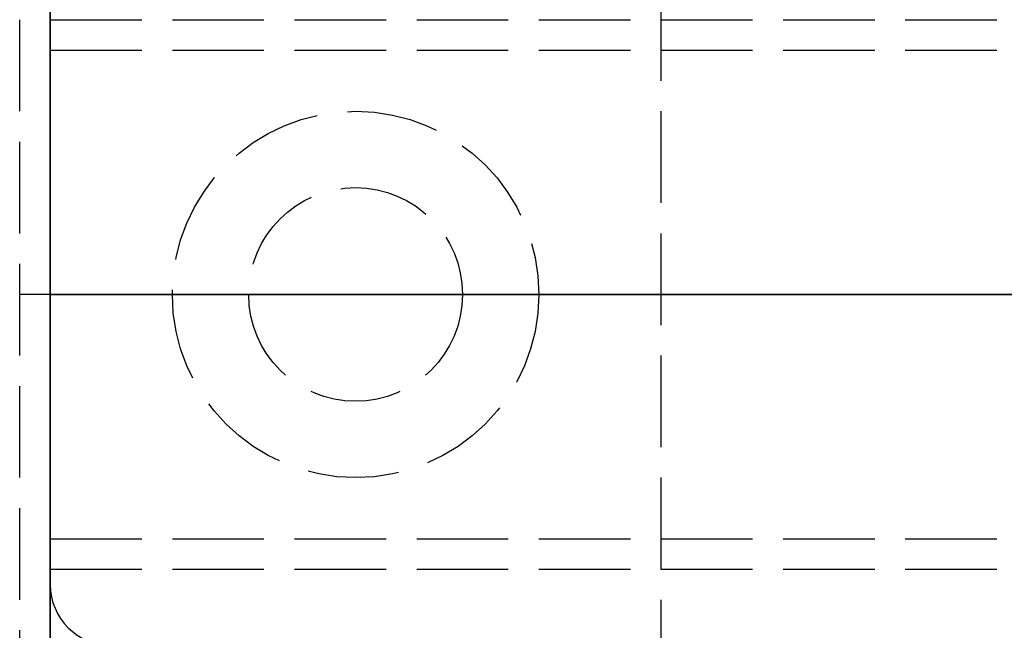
# Model space of a CAD drawing. Header units: millimetres. Extents: x -1 to 2050, y -94 to 94.
# Tile 4 of 14: x -1 to 16, y -5 to 5. Entities that reach past the tile are written whole.
import ezdxf

# ---------------------------------------------------------------- set-up
doc = ezdxf.new("R2010")
doc.units = ezdxf.units.MM
doc.header["$LTSCALE"] = 10
doc.linetypes.add('ALLCAD_Strich', pattern=[0.2, 0.15, -0.05])
for name, color, linetype in [('BESCH_KONT_sich_schn_ansi_2d', 40, 'Continuous'), ('BESCH_KONT_sich_schn_grun_2d', 10, 'Continuous'), ('BESCH_KONT_sich_schn_seit_2d', 160, 'Continuous')]:
    doc.layers.add(name, color=color, linetype=linetype)

msp = doc.modelspace()

# ---------------------------------------------------------------- linework, layer by layer
at = {"layer": 'BESCH_KONT_sich_schn_ansi_2d', "linetype": 'ALLCAD_Strich'}
for p, q in [((0, 0, 26), (-0.5, 0, 26)), ((-0.5, 0, 8), (-0.5, 0, 26)), ((0, 0, 8), (-0.5, 0, 8)), ((0, 0, 9), (0, 0, 8)), ((0, 0, 9), (993, 0, 9)), ((0, 0, 9), (0, 0, 2287.5)), ((0, 0, 2287.5), (995, 0, 2287.5)), ((0, 0, 2287.5), (0, 0, 2368)), ((0, 0, 2368), (2050, 0, 2368)), ((2050, 0, 2418), (0, 0, 2418)), ((0, 0, 2418), (0, 0, 2368)), ((0, 0, 8), (0, 0, 9)), ((0, 0, 8), (993, 0, 8)), ((1, 0, 2352), (0, 0, 2352)), ((10, 0, 23.5), (0, 0, 23.5)), ((10, 0, 25), (0, 0, 25)), ((0, 0, 2324), (2020, 0, 2324)), ((2020, 0, 2325.5), (0, 0, 2325.5)), ((0, 0, 2352.5), (2020, 0, 2352.5)), ((0, 0, 2326.5), (2020, 0, 2326.5)), ((0, 0, 2322), (2020, 0, 2322)), ((0, 0, 2355), (2020, 0, 2355)), ((0, 0, 2350.5), (2020, 0, 2350.5)), ((0, 0, 2350), (2020, 0, 2350)), ((0, 0, 26), (1035, 0, 26)), ((1035, 0, 2294), (0, 0, 2294)), ((0, 0, 25), (1035, 0, 25)), ((0, 0, 26), (1035, 0, 26)), ((2050, 0, 2361.5), (0, 0, 2361.5)), ((2050, 0, 2362), (0, 0, 2362)), ((0, 0, 2359), (2050, 0, 2359)), ((0, 0, 2359.5), (2050, 0, 2359.5)), ((0, 0, 2353), (2050, 0, 2353)), ((0.002, 0, 2352.495), (0.002, 0, 2352.497)), ((0.002, 0, 9.003), (0.002, 0, 9.005)), ((0.002, 0, 2361.505), (0.002, 0, 2361.503)), ((0.003, 0, 2352.492), (0.003, 0, 2352.492)), ((0.003, 0, 2352.498), (0.003, 0, 2352.498)), ((0.003, 0, 2352.493), (0.003, 0, 2352.493)), ((0.003, 0, 9.008), (0.003, 0, 9.008)), ((0.003, 0, 9.007), (0.003, 0, 9.007)), ((0.003, 0, 9.002), (0.003, 0, 9.002)), ((0.003, 0, 2361.502), (0.003, 0, 2361.502)), ((0.003, 0, 2361.507), (0.003, 0, 2361.507)), ((0.003, 0, 2361.508), (0.003, 0, 2361.508)), ((0.004, 0, 2352.497), (0.004, 0, 2352.495)), ((0.004, 0, 9.005), (0.004, 0, 9.003)), ((0.004, 0, 2361.505), (0.004, 0, 2361.503)), ((0.006, 0, 2352.495), (0.006, 0, 2352.497)), ((0.006, 0, 9.003), (0.006, 0, 9.005)), ((0.006, 0, 2361.503), (0.006, 0, 2361.505)), ((0.007, 0, 2352.498), (0.007, 0, 2352.497)), ((0.007, 0, 9.006), (0.007, 0, 9.005)), ((0.007, 0, 2361.508), (0.007, 0, 2361.5)), ((0.007, 0, 2361.5), (0.009, 0, 2361.5)), ((0.011, 0, 2361.508), (0.007, 0, 2361.508)), ((0.009, 0, 2352.495), (0.011, 0, 2352.495)), ((0.009, 0, 2352.497), (0.009, 0, 2352.497)), ((0.013, 0, 2352.5), (0.009, 0, 2352.5)), ((0.009, 0, 9.003), (0.011, 0, 9.003)), ((0.009, 0, 9.005), (0.009, 0, 9.005)), ((0.013, 0, 9.008), (0.009, 0, 9.008)), ((0.009, 0, 2361.506), (0.01, 0, 2361.506)), ((0.01, 0, 2361.504), (0.009, 0, 2361.504)), ((0.009, 0, 2361.504), (0.009, 0, 2361.506)), ((0.009, 0, 2361.5), (0.009, 0, 2361.503)), ((0.009, 0, 2361.503), (0.011, 0, 2361.503)), ((0.01, 0, 2352.498), (0.011, 0, 2352.498)), ((0.011, 0, 2352.496), (0.01, 0, 2352.496)), ((0.01, 0, 9.006), (0.011, 0, 9.006)), ((0.011, 0, 9.004), (0.01, 0, 9.004)), ((0.011, 0, 2352.495), (0.011, 0, 2352.492)), ((0.011, 0, 2352.492), (0.013, 0, 2352.492)), ((0.011, 0, 2352.498), (0.011, 0, 2352.496)), ((0.011, 0, 9.003), (0.011, 0, 9)), ((0.011, 0, 9), (0.013, 0, 9)), ((0.011, 0, 9.006), (0.011, 0, 9.004)), ((0.011, 0, 2361.505), (0.011, 0, 2361.505)), ((0.013, 0, 2352.492), (0.013, 0, 2352.5)), ((0.013, 0, 9), (0.013, 0, 9.008)), ((0.013, 0, 2361.505), (0.013, 0, 2361.506)), ((0.014, 0, 2352.497), (0.014, 0, 2352.495)), ((0.014, 0, 9.005), (0.014, 0, 9.003)), ((0.014, 0, 2361.503), (0.014, 0, 2361.505)), ((0.016, 0, 2352.495), (0.016, 0, 2352.497)), ((0.016, 0, 9.003), (0.016, 0, 9.005)), ((0.016, 0, 2361.505), (0.016, 0, 2361.503)), ((0.017, 0, 2352.492), (0.017, 0, 2352.492)), ((0.017, 0, 2352.498), (0.017, 0, 2352.498)), ((0.017, 0, 2352.493), (0.017, 0, 2352.493)), ((0.017, 0, 9.008), (0.017, 0, 9.008)), ((0.017, 0, 9.007), (0.017, 0, 9.007)), ((0.017, 0, 9.002), (0.017, 0, 9.002)), ((0.017, 0, 2361.502), (0.017, 0, 2361.502)), ((0.017, 0, 2361.507), (0.017, 0, 2361.507)), ((0.017, 0, 2361.508), (0.017, 0, 2361.508)), ((0.018, 0, 2352.497), (0.018, 0, 2352.495)), ((0.018, 0, 9.005), (0.018, 0, 9.003)), ((0.018, 0, 2361.505), (0.018, 0, 2361.503)), ((0.02, 0, 2352.495), (0.02, 0, 2352.497)), ((0.02, 0, 9.003), (0.02, 0, 9.005)), ((0.02, 0, 2361.503), (0.02, 0, 2361.505)), ((1, 0, 2352), (28.901, 0, 2352)), ((1, 0, 2350), (1, 0, 2352)), ((8, 0, 2347.5), (2, 0, 2347.5)), ((8, 0, 2347), (2, 0, 2347)), ((2, 0, 2347), (2, 0, 2347.5)), ((3.25, 0, 2348.5), (2, 0, 2347.5)), ((3.25, 0, 2352), (3.25, 0, 2350)), ((6.75, 0, 2348.5), (3.25, 0, 2348.5)), ((3.25, 0, 2348.5), (3.25, 0, 2352)), ((6.75, 0, 2352), (6.75, 0, 2350)), ((6.75, 0, 2348.5), (8, 0, 2347.5)), ((6.75, 0, 2348.5), (6.75, 0, 2352)), ((8, 0, 2347), (8, 0, 2347.5)), ((9.98, 0, 9.005), (9.983, 0, 9.005)), ((9.98, 0, 9), (9.98, 0, 9.005)), ((9.982, 0, 9), (9.982, 0, 9.005)), ((9.983, 0, 9), (9.983, 0, 9.005)), ((9.986, 0, 9.005), (9.983, 0, 9.005)), ((9.983, 0, 9), (9.983, 0, 9.005)), ((9.983, 0, 9.005), (9.983, 0, 9.005)), ((9.983, 0, 9), (9.983, 0, 9.005)), ((9.983, 0, 9), (9.983, 0, 9.005)), ((9.984, 0, 9), (9.984, 0, 9.005)), ((9.986, 0, 9), (9.986, 0, 9.005)), ((9.987, 0, 9), (9.987, 0, 9.005)), ((9.987, 0, 9.005), (9.989, 0, 9.005)), ((9.989, 0, 9.005), (9.991, 0, 9.005)), ((9.989, 0, 9), (9.989, 0, 9.005)), ((9.989, 0, 9), (9.989, 0, 9.005)), ((9.99, 0, 9), (9.99, 0, 9.005)), ((9.993, 0, 9.005), (9.991, 0, 9.005)), ((9.991, 0, 9), (9.991, 0, 9.005)), ((9.991, 0, 9), (9.991, 0, 9.005)), ((9.993, 0, 9), (9.993, 0, 9.005)), ((9.994, 0, 9.005), (9.997, 0, 9.005)), ((9.994, 0, 9), (9.994, 0, 9.005)), ((9.996, 0, 9), (9.996, 0, 9.005)), ((9.997, 0, 9), (9.997, 0, 9.005)), ((10, 0, 9.005), (9.997, 0, 9.005)), ((9.997, 0, 9), (9.997, 0, 9.005)), ((9.997, 0, 9.005), (9.997, 0, 9.005)), ((9.997, 0, 9), (9.997, 0, 9.005)), ((9.997, 0, 9), (9.997, 0, 9.005)), ((9.998, 0, 9), (9.998, 0, 9.005)), ((10, 0, 25), (10, 0, 8))]:
    msp.add_line(p, q, dxfattribs=at)
at = {"layer": 'BESCH_KONT_sich_schn_ansi_2d', "linetype": 'ALLCAD_Strich', "extrusion": (0, -1, 0)}
for centre, radius, start, end in [((0.003, 2352.495), 0.00271, 180, 270), ((0.003, 2352.497), 0.00271, 90, 180), ((0.003, 9.005), 0.00271, 90, 180), ((0.003, 9.003), 0.00271, 180, 270), ((0.003, 2361.503), 0.00116, 180, 270), ((0.003, 2361.505), 0.00116, 90, 180), ((0.003, 2352.495), 0.00271, 270, 0), ((0.003, 2352.497), 0.00271, 0, 90), ((0.003, 9.003), 0.00271, 270, 360), ((0.003, 9.005), 0.00271, 0, 90), ((0.003, 2361.503), 0.00271, 270, 360), ((0.003, 2361.505), 0.00271, 0, 90), ((0.009, 2352.498), 0.00217, 90, 180), ((0.009, 2352.497), 0.00217, 180, 270), ((0.009, 9.006), 0.00217, 90, 180), ((0.009, 9.005), 0.00217, 180, 270), ((0.011, 2361.505), 0.00217, 270, 0), ((0.011, 2361.506), 0.00217, 360, 90), ((0.017, 2352.497), 0.00271, 90, 180), ((0.017, 2352.495), 0.00271, 180, 270), ((0.017, 9.005), 0.00271, 90, 180), ((0.017, 9.003), 0.00271, 180, 270), ((0.017, 2361.503), 0.00116, 180, 270), ((0.017, 2361.505), 0.00116, 90, 180), ((0.017, 2352.497), 0.00271, 0, 90), ((0.017, 2352.495), 0.00271, 270, 0), ((0.017, 9.003), 0.00271, 270, 360), ((0.017, 9.005), 0.00271, 0, 90), ((0.017, 2361.503), 0.00271, 270, 360), ((0.017, 2361.505), 0.00271, 0, 90)]:
    msp.add_arc(centre, radius, start, end, dxfattribs=at)
at = {"layer": 'BESCH_KONT_sich_schn_ansi_2d', "linetype": 'ALLCAD_Strich', "extrusion": (0, 1, 0)}
for centre, radius, start, end in [((-0.003, 2361.505), 0.00271, 0, 90), ((-0.003, 2361.503), 0.00271, 270, 360), ((-0.003, 2352.497), 0.00116, 0, 90), ((-0.003, 2352.495), 0.00116, 270, 360), ((-0.003, 9.005), 0.00116, 0, 90), ((-0.003, 9.003), 0.00116, 270, 0), ((-0.003, 2352.497), 0.00116, 90, 180), ((-0.003, 2352.495), 0.00116, 180, 270), ((-0.003, 9.005), 0.00116, 90, 180), ((-0.003, 9.003), 0.00116, 180, 270), ((-0.003, 2361.505), 0.00116, 90, 180), ((-0.003, 2361.503), 0.00116, 180, 270), ((-0.01, 2352.497), 0.00093, 270, 0), ((-0.01, 2352.497), 0.00093, 0, 90), ((-0.01, 9.005), 0.00093, 270, 0), ((-0.01, 9.005), 0.00093, 0, 90), ((-0.01, 2361.505), 0.00093, 90, 180), ((-0.01, 2361.505), 0.00093, 180, 270), ((-0.017, 2361.505), 0.00271, 0, 90), ((-0.017, 2361.503), 0.00271, 270, 360), ((-0.017, 2352.497), 0.00116, 0, 90), ((-0.017, 2352.495), 0.00116, 270, 360), ((-0.017, 9.005), 0.00116, 0, 90), ((-0.017, 9.003), 0.00116, 270, 0), ((-0.017, 2352.497), 0.00116, 90, 180), ((-0.017, 2352.495), 0.00116, 180, 270), ((-0.017, 9.005), 0.00116, 90, 180), ((-0.017, 9.003), 0.00116, 180, 270), ((-0.017, 2361.505), 0.00116, 90, 180), ((-0.017, 2361.503), 0.00116, 180, 270)]:
    msp.add_arc(centre, radius, start, end, dxfattribs=at)
at = {"layer": 'BESCH_KONT_sich_schn_grun_2d', "linetype": 'ALLCAD_Strich'}
for p, q in [((0, 94), (0, -94)), ((-0.5, -11), (-0.5, 11)), ((10, 9), (10, -9)), ((0, 4.5), (2020, 4.5)), ((0, 4), (2020, 4)), ((0, -4), (2020, -4)), ((0, -4.5), (2020, -4.5))]:
    msp.add_line(p, q, dxfattribs=at)
for radius in [3, 1.75, 1.75]:
    msp.add_circle((5, 0), radius, dxfattribs=at)
msp.add_arc((1, -4.75), 1, 180, 270, dxfattribs=at)
at = {"layer": 'BESCH_KONT_sich_schn_seit_2d', "linetype": 'ALLCAD_Strich'}
for p, q in [((0, -94, 2368), (0, 94, 2368)), ((0, 94, 2418), (0, -94, 2418)), ((0, -45.5), (0, 45.5)), ((0, 25.5, 2), (0, -25.5, 2)), ((0, -20, 2294), (0, 20, 2294)), ((0, 17, 2362), (0, -17, 2362)), ((0, -17, 2359), (0, 17, 2359)), ((0, -16.5, 2355), (0, 16.5, 2355)), ((0, 12, 2337), (0, -12, 2337)), ((0, 12, 2333), (0, -12, 2333)), ((0, 12, 2337), (0, -12, 2337)), ((0, 12, 2333), (0, -12, 2333)), ((0, -11, 26), (0, 11, 26)), ((0, 11, 8), (0, -11, 8)), ((0, -10.5, 2328), (0, 10.5, 2328)), ((0, 2.727, 2328.75), (0, 10.5, 2328.75)), ((0, -10.5, 2331.8), (0, 10.5, 2331.8)), ((0, -10.5, 2329.3), (0, 10.5, 2329.3)), ((0, -10.5, 2331.5), (0, 10.5, 2331.5)), ((0, -10.5, 2335.5), (0, 10.5, 2335.5)), ((0, 10.5, 2339.8), (0, -10.5, 2339.8)), ((0, 4, 2334), (0, 10.5, 2334)), ((0, 9, 2365), (0, -9, 2365)), ((0, 9, 4), (0, -9, 4)), ((0, -9, 2306.5), (0, 9, 2306.5)), ((0, -9, 2297), (0, 9, 2297)), ((0, -9, 25), (0, 9, 25)), ((0, 9, 25), (0, -9, 25)), ((0, -9, 2303.5), (0, 9, 2303.5)), ((0, -8.5, 2308.5), (0, 8.5, 2308.5)), ((0, 8.5, 2301.5), (0, -8.5, 2301.5)), ((0, 4.5, 2340), (0, 8, 2340)), ((0, 8, 2332), (0, 0, 2332)), ((0, 3.016, 2328.8), (0, 7.976, 2333.7)), ((0, 7.976, 2344.9), (0, 3.016, 2349.8)), ((0, -7.5, 9), (0, 7.5, 9)), ((0, 7.5, 23.5), (0, -7.5, 23.5)), ((0, 7, 18), (0, -7, 18)), ((0, -6.635, 2332.376), (0, 6.635, 2332.376)), ((0, 6.5, 2322), (0, 4.5, 2322)), ((0, 4, 5.5), (0, 6.5, 5.5)), ((0, 6.062, 2314.5), (0, 0, 2314.5)), ((0, 6.062, 2295.5), (0, 0, 2295.5)), ((0, 6, 2350), (0, 4, 2350)), ((0, 4, 2351.5), (0, 5.75, 2351.5)), ((0, 4, 2332.5), (0, 5.5, 2332.5)), ((0, 4, 2337.5), (0, 5.5, 2337.5)), ((0, 4, 2331), (0, 5.5, 2331)), ((0, 4, 2339), (0, 5.5, 2339)), ((0, 5.5, 2339), (0, 4.5, 2339)), ((0, 5.5, 2331), (0, 4.5, 2331)), ((0, 5.5, 2337.5), (0, 4.5, 2337.5)), ((0, 5.5, 2332.5), (0, 4.5, 2332.5)), ((0, 2.89, 2328.876), (0, 5.44, 2331.304)), ((0, 3.303, 2321.2), (0, 5.4, 2324.983)), ((0, 4.8, 2349.5), (0, 4, 2349.5)), ((0, 4.75, 2350), (0, -4.75, 2350)), ((0, 4.75, 2352), (0, -4.75, 2352)), ((0, 4.5, 2322), (0, 4.5, 2323.808)), ((0, 4.5, 2325.304), (0, 4.5, 2323.808)), ((0, 4.5, 2325.304), (0, 4.5, 2325.712)), ((0, 4.5, 2327.416), (0, 4.5, 2325.712)), ((0, 4.5, 2328), (0, 4.5, 2327.416)), ((0, -4.5, 2322), (0, 4.5, 2322)), ((0, -4.5, 2323.808), (0, 4.5, 2323.808)), ((0, -4.5, 2325.304), (0, 4.5, 2325.304)), ((0, -4.5, 2325.712), (0, 4.5, 2325.712)), ((0, -4.5, 2327.416), (0, 4.5, 2327.416)), ((0, 4, 2350.5), (0, 4.5, 2350.5)), ((0, 4.5, 2350.5), (0, 4.5, 2352.5)), ((0, -4.5, 2352.5), (0, 4.5, 2352.5)), ((0, 4.5, 2340), (0, -4.5, 2340)), ((0, 4.5, 2328), (0, 4.5, 2340)), ((0, -4.5, 2327.915), (0, 4.5, 2327.915)), ((0, 2, 2329), (0, 4.5, 2329)), ((0, 4.5, 2338.5), (0, 2, 2338.5)), ((0, 4.5, 2335.5), (0, 2, 2335.5)), ((0, 4.5, 2331.5), (0, 2, 2331.5)), ((0, -4.5, 2332.5), (0, 4.5, 2332.5)), ((0, -4.5, 2337.5), (0, 4.5, 2337.5)), ((0, 4.5, 2350.5), (0, 4.5, 2349.5)), ((0, 0.007, 2343.9), (0, 4.5, 2343.9)), ((0, -4.5, 2342), (0, 4.5, 2342)), ((0, -4.5, 2346), (0, 4.5, 2346)), ((0, -4.5, 2341.7), (0, 4.5, 2341.7)), ((0, -4.5, 2342.7), (0, 4.5, 2342.7)), ((0, 4.5, 2343.2), (0, 4.5, 2345.3)), ((0, -4.5, 2345.3), (0, 4.5, 2345.3)), ((0, 4.5, 2345.568), (0, 4.5, 2345.3)), ((0, -4.5, 2345.568), (0, 4.5, 2345.568)), ((0, 4.5, 2345.568), (0, 4.5, 2346.232)), ((0, -4.5, 2346.232), (0, 4.5, 2346.232)), ((0, 4.5, 2346.232), (0, 4.5, 2346.5)), ((0, 2.013, 2346.5), (0, 4.5, 2346.5)), ((0, -4.5, 2344.636), (0, 4.5, 2344.636)), ((0, -4.5, 2344.9), (0, 4.5, 2344.9)), ((0, -4.5, 2341.5), (0, 4.5, 2341.5)), ((0, 4.5, 2349.5), (0, 4.5, 2346.5)), ((0, 4.5, 2328.2), (0, -4.5, 2328.2)), ((0, 4.5, 2341.027), (0, -4.5, 2341.027)), ((0, 4.25, 2342.9), (0, 4.25, 2335.7)), ((0, 4.25, 2335.7), (0, -4.25, 2335.7)), ((0, 4.25, 2342.9), (0, -4.25, 2342.9)), ((0, -4.25, 2341.6), (0, 4.25, 2341.6)), ((0, 4, 2350), (0, 4, 2350.5)), ((0, 4, 8), (0, 4, 4)), ((0, 4, 2314.5), (0, 4, 2322)), ((0, 4, 2332), (0, 4, 2322)), ((0, 4, 2332), (0, 4, 2322)), ((0, 2.118, 2349.5), (0, 4, 2349.5)), ((0, 4, 2351.5), (0, 2.118, 2351.5)), ((0, 4, 2351.5), (0, 4, 2350.5)), ((0, 4, 2350), (0, 4, 2349.5)), ((0, -4, 5.5), (0, 4, 5.5)), ((0, 4, 9), (0, 4, 8)), ((0, -4, 2335), (0, 4, 2335)), ((0, 4, 2303.5), (0, 4, 2314.5)), ((0, 4, 2322), (0, 4, 2335)), ((0, 4, 2306.5), (0, 4, 2308.5)), ((0, 4, 2339.8), (0, 4, 2335)), ((0, 4, 2337), (0, -4, 2337)), ((0, 4, 2333), (0, -4, 2333)), ((0, 3.75, 2340), (0, 3.75, 2340.002)), ((0, -3.75, 2340), (0, 3.75, 2340)), ((0, -3.75, 2340.002), (0, 3.75, 2340.002)), ((0, -3.303, 2321.2), (0, 3.303, 2321.2)), ((0, 3.016, 2349.8), (0, 1.75, 2349.8)), ((0, -3.016, 2328.8), (0, 3.016, 2328.8)), ((0, 0, 2347.5), (0, 3, 2347.5)), ((0, 0, 2347), (0, 3, 2347)), ((0, 3, 2347), (0, 3, 2347.5)), ((0, 1.75, 2348.5), (0, 3, 2347.5)), ((0, 3, 2), (0, 3, 4)), ((0, -2.727, 2328.75), (0, 2.727, 2328.75)), ((0, 2.5, 2), (0, 2.5, 4)), ((0, 2.25, 2351.5), (0, 2.25, 2349.5)), ((0, 2.2, 2328.6), (0, -2.2, 2328.6)), ((0, 2.179, 2351.5), (0, 2.179, 2349.5)), ((0, 2.172, 2351.5), (0, 2.172, 2349.5)), ((0, 2.118, 2349.5), (0, 1.618, 2349.5)), ((0, 1.618, 2351.5), (0, 2.118, 2351.5)), ((0, 2.118, 2349.5), (0, 2.118, 2351.5)), ((0, -2.013, 2346.5), (0, 2.013, 2346.5)), ((0, 2, 2340), (0, 2, 2328.987)), ((0, 2, 2351.5), (0, 2, 2346.5)), ((0, 1.879, 2351.5), (0, 1.879, 2349.5)), ((0, 0, 2348.5), (0, 1.75, 2348.5)), ((0, 1.75, 2348.5), (0, 1.75, 2350)), ((0, 1.75, 2349.8), (0, -1.75, 2349.8)), ((0, 1.75, 2352), (0, 1.75, 2350)), ((0, 1.75, 2350), (0, 1.75, 2352)), ((0, 1.63, 2351.5), (0, 1.63, 2349.5)), ((0, 0, 2349.5), (0, 1.618, 2349.5)), ((0, 1.618, 2351.5), (0, -1.618, 2351.5)), ((0, 1.618, 2351.5), (0, 1.618, 2349.5)), ((0, 0.5, 2294), (0, 0.5, 2297)), ((0, 0.02, 2343.897), (0, 0.02, 2343.895)), ((0, 0.018, 2343.895), (0, 0.018, 2343.897)), ((0, 0.017, 2343.892), (0, 0.017, 2343.892)), ((0, 0.017, 2343.893), (0, 0.017, 2343.893)), ((0, 0.017, 2343.898), (0, 0.017, 2343.898)), ((0, 0.016, 2343.897), (0, 0.016, 2343.895)), ((0, 0.015, 2349.997), (0, 0.015, 2349.995)), ((0, 0.014, 2343.895), (0, 0.014, 2343.897)), ((0, 0.013, 2343.9), (0, 0.013, 2343.892)), ((0, 0.011, 2343.9), (0, 0.013, 2343.9)), ((0, 0.013, 2343.892), (0, 0.009, 2343.892)), ((0, 0.013, 2349.995), (0, 0.013, 2349.997)), ((0, 0.012, 2349.992), (0, 0.012, 2349.992)), ((0, 0.012, 2349.998), (0, 0.012, 2349.998)), ((0, 0.012, 2349.993), (0, 0.012, 2349.993)), ((0, 0.012, 2297.005), (0, 0.011, 2297.005)), ((0, 0.012, 2297.005), (0, 0.012, 2297)), ((0, 0.01, 2343.894), (0, 0.011, 2343.894)), ((0, 0.009, 2343.897), (0, 0.011, 2343.897)), ((0, 0.011, 2343.897), (0, 0.011, 2343.9)), ((0, 0.011, 2343.894), (0, 0.011, 2343.896)), ((0, 0.011, 2343.896), (0, 0.01, 2343.896)), ((0, 0.011, 2349.997), (0, 0.011, 2349.995)), ((0, 0.01, 2297.005), (0, 0.011, 2297.005)), ((0, 0.011, 2297), (0, 0.011, 2297.005)), ((0, 0.01, 2343.897), (0, 0.01, 2343.895)), ((0, 0.01, 2297), (0, 0.01, 2297.005)), ((0, 0.01, 2297.005), (0, 0.006, 2297.005)), ((0, 0.01, 2297), (0, 0.01, 2297.005)), ((0, 0.01, 2297), (0, 0.01, 2297.005)), ((0, 0.01, 2297), (0, 0.01, 2297.005)), ((0, 0.01, 2297.005), (0, 0.01, 2297)), ((0, 0.009, 2343.895), (0, 0.009, 2343.895)), ((0, 0.009, 2349.995), (0, 0.009, 2349.997)), ((0, 0.009, 2297), (0, 0.009, 2297.005)), ((0, 0.009, 2297), (0, 0.009, 2297.005)), ((0, 0.009, 2297), (0, 0.009, 2297.005)), ((0, 0.008, 2349.998), (0, 0.008, 2349.997)), ((0, 0.008, 2343.895), (0, 0.008, 2343.897)), ((0, 0.007, 2343.894), (0, 0.007, 2343.895)), ((0, 0.007, 2349.997), (0, 0.007, 2349.997)), ((0, 0.007, 2343.892), (0, 0.007, 2343.892)), ((0, -0.007, 2343.9), (0, 0.007, 2343.9)), ((0, 0.007, 2343.893), (0, 0.007, 2343.893)), ((0, 0.007, 2343.9), (0, 0.007, 2343.9)), ((0, 0.007, 2343.898), (0, 0.007, 2343.898)), ((0, 0.007, 2297), (0, 0.007, 2297.005)), ((0, 0.007, 2297), (0, 0.007, 2297.005)), ((0, 0.007, 2297), (0, 0.007, 2297.005)), ((0, 0.006, 2343.897), (0, 0.006, 2343.895)), ((0, 0.006, 2349.998), (0, 0.004, 2349.998)), ((0, 0.006, 2349.995), (0, 0.004, 2349.995)), ((0, 0.004, 2349.996), (0, 0.006, 2349.996)), ((0, 0.002, 2350), (0, 0.006, 2350)), ((0, 0.006, 2343.897), (0, 0.006, 2343.895)), ((0, 0.006, 2297), (0, 0.006, 2297.005)), ((0, 0.006, 2297), (0, 0.006, 2297.005)), ((0, 0.004, 2297.005), (0, 0.006, 2297.005)), ((0, 0.006, 2297), (0, 0.006, 2297.005)), ((0, 0.006, 2297), (0, 0.006, 2297.005)), ((0, 0.006, 2297.005), (0, 0.006, 2297.005)), ((0, 0.006, 2297), (0, 0.006, 2297.005)), ((0, 0.006, 2297), (0, 0.006, 2297.005)), ((0, 0.005, 2349.995), (0, 0.005, 2349.997)), ((0, 0.005, 2297), (0, 0.005, 2297.005)), ((0, 0.004, 2343.895), (0, 0.004, 2343.897)), ((0, 0.004, 2349.995), (0, 0.004, 2349.992)), ((0, 0.004, 2349.992), (0, 0.002, 2349.992)), ((0, 0.004, 2349.998), (0, 0.004, 2349.996)), ((0, 0.004, 2343.895), (0, 0.004, 2343.897)), ((0, 0.004, 2297.005), (0, 0.004, 2297)), ((0, 0.004, 2297.005), (0, 0.003, 2297.005)), ((0, 0.004, 2297), (0, 0.004, 2297.005)), ((0, 0.003, 2343.892), (0, 0.003, 2343.892)), ((0, 0.003, 2343.893), (0, 0.003, 2343.893)), ((0, 0.003, 2343.898), (0, 0.003, 2343.898)), ((0, 0.003, 2349.997), (0, 0.003, 2349.995)), ((0, 0.003, 2343.9), (0, 0.003, 2343.892)), ((0, 0.001, 2343.9), (0, 0.003, 2343.9)), ((0, 0.003, 2343.892), (0, -0.001, 2343.892)), ((0, 0.003, 2297), (0, 0.003, 2297.005)), ((0, 0.003, 2297), (0, 0.003, 2297.005)), ((0, 0.003, 2297.005), (0, 0.001, 2297.005)), ((0, 0.003, 2297), (0, 0.003, 2297.005)), ((0, 0.003, 2297), (0, 0.003, 2297.005)), ((0, 0.002, 2343.897), (0, 0.002, 2343.895)), ((0, 0.002, 2349.992), (0, 0.002, 2350)), ((0, 0.002, 2349.993), (0, 0.001, 2349.993)), ((0, 0.001, 2349.998), (0, 0.002, 2349.998)), ((0, 0.001, 2349.992), (0, 0.002, 2349.992)), ((0, 0.002, 2297), (0, 0.002, 2297.005)), ((0, 0.002, 2297), (0, 0.002, 2297.005)), ((0, 0.002, 2297), (0, 0.002, 2297.005)), ((0, 0.001, 2349.997), (0, 0.001, 2349.995)), ((0, 0, 2343.894), (0, 0.001, 2343.894)), ((0, -0.001, 2343.897), (0, 0.001, 2343.897)), ((0, 0.001, 2343.897), (0, 0.001, 2343.9)), ((0, 0.001, 2343.894), (0, 0.001, 2343.896)), ((0, 0.001, 2343.896), (0, 0, 2343.896)), ((0, 0.001, 2297.005), (0, 0.001, 2297.005)), ((0, 0, 2297.005), (0, 0.001, 2297.005)), ((0, 0.001, 2297), (0, 0.001, 2297.005)), ((0, 0.001, 2297), (0, 0.001, 2297.005)), ((0, 0.001, 2297), (0, 0.001, 2297.005)), ((0, 0.001, 2297), (0, 0.001, 2297.005)), ((0, -3, 2347.5), (0, 0, 2347.5)), ((0, -3, 2347), (0, 0, 2347)), ((0, -1.75, 2348.5), (0, 0, 2348.5)), ((0, 0, 2314.5), (0, -6.062, 2314.5)), ((0, 0, 2308.5), (0, 0, 2314.5)), ((0, 0, 2332), (0, -8, 2332)), ((0, 0, 2343.895), (0, 0, 2343.897)), ((0, 0, 2349.997), (0, 0, 2349.995)), ((0, 0, 2297), (0, 0, 2297.005)), ((0, 0, 2295.5), (0, -6.062, 2295.5)), ((0, 0, 2295.5), (0, 0, 2301.5)), ((0, 0, 2349.995), (0, 0, 2349.997)), ((0, -1.618, 2349.5), (0, 0, 2349.5)), ((0, 0, 2297), (0, 0, 2297.005)), ((0, 0, 2297.005), (0, 0, 2297)), ((0, 0, 2297), (0, 0, 2297.005)), ((0, -0.001, 2349.992), (0, -0.002, 2349.992)), ((0, -0.001, 2349.998), (0, -0.002, 2349.998)), ((0, -0.002, 2349.993), (0, -0.001, 2349.993)), ((0, -0.001, 2349.995), (0, -0.001, 2349.997)), ((0, -0.001, 2343.895), (0, -0.001, 2343.895)), ((0, -0.001, 2297.005), (0, -0.001, 2297.005)), ((0, -0.002, 2297.005), (0, -0.001, 2297.005)), ((0, -0.001, 2297), (0, -0.001, 2297.005)), ((0, -0.002, 2350), (0, -0.002, 2349.992)), ((0, -0.002, 2349.992), (0, -0.004, 2349.992)), ((0, -0.006, 2350), (0, -0.002, 2350)), ((0, -0.002, 2297), (0, -0.002, 2297.005)), ((0, -0.002, 2297.005), (0, -0.006, 2297.005)), ((0, -0.002, 2297), (0, -0.002, 2297.005)), ((0, -0.002, 2297), (0, -0.002, 2297.005)), ((0, -0.002, 2297), (0, -0.002, 2297.005)), ((0, -0.002, 2297.005), (0, -0.002, 2297)), ((0, -0.003, 2349.997), (0, -0.003, 2349.995)), ((0, -0.003, 2343.894), (0, -0.003, 2343.895)), ((0, -0.003, 2297), (0, -0.003, 2297.005)), ((0, -0.003, 2297), (0, -0.003, 2297.005)), ((0, -0.003, 2297), (0, -0.003, 2297.005)), ((0, -0.004, 2349.998), (0, -0.006, 2349.998)), ((0, -0.006, 2349.996), (0, -0.004, 2349.996)), ((0, -0.004, 2349.996), (0, -0.004, 2349.998)), ((0, -0.004, 2349.992), (0, -0.004, 2349.995)), ((0, -0.004, 2349.995), (0, -0.006, 2349.995)), ((0, -0.004, 2343.897), (0, -0.004, 2343.895)), ((0, -0.005, 2349.995), (0, -0.005, 2349.997)), ((0, -0.005, 2297), (0, -0.005, 2297.005)), ((0, -0.005, 2297), (0, -0.005, 2297.005)), ((0, -0.005, 2297), (0, -0.005, 2297.005)), ((0, -0.006, 2343.895), (0, -0.006, 2343.897)), ((0, -0.006, 2297), (0, -0.006, 2297.005)), ((0, -0.008, 2297.005), (0, -0.006, 2297.005)), ((0, -0.006, 2297), (0, -0.006, 2297.005)), ((0, -0.006, 2297), (0, -0.006, 2297.005)), ((0, -0.006, 2297.005), (0, -0.006, 2297.005)), ((0, -0.006, 2297), (0, -0.006, 2297.005)), ((0, -0.006, 2297), (0, -0.006, 2297.005)), ((0, -0.007, 2349.997), (0, -0.007, 2349.997)), ((0, -0.007, 2343.892), (0, -0.007, 2343.892)), ((0, -4.5, 2343.9), (0, -0.007, 2343.9)), ((0, -0.007, 2343.893), (0, -0.007, 2343.893)), ((0, -0.007, 2343.9), (0, -0.007, 2343.9)), ((0, -0.007, 2343.898), (0, -0.007, 2343.898)), ((0, -0.007, 2297), (0, -0.007, 2297.005)), ((0, -0.008, 2349.997), (0, -0.008, 2349.998)), ((0, -0.008, 2343.897), (0, -0.008, 2343.895)), ((0, -0.008, 2297), (0, -0.008, 2297.005)), ((0, -0.009, 2349.995), (0, -0.009, 2349.997)), ((0, -0.01, 2343.895), (0, -0.01, 2343.897)), ((0, -0.011, 2349.997), (0, -0.011, 2349.995)), ((0, -0.012, 2349.993), (0, -0.012, 2349.993)), ((0, -0.012, 2349.998), (0, -0.012, 2349.998)), ((0, -0.012, 2349.992), (0, -0.012, 2349.992)), ((0, -0.013, 2349.997), (0, -0.013, 2349.995)), ((0, -0.015, 2349.995), (0, -0.015, 2349.997)), ((0, -1.618, 2349.5), (0, -2.118, 2349.5)), ((0, -2.118, 2351.5), (0, -1.618, 2351.5)), ((0, -1.618, 2351.5), (0, -1.618, 2349.5)), ((0, -1.63, 2351.5), (0, -1.63, 2349.5)), ((0, -1.75, 2349.8), (0, -3.016, 2349.8)), ((0, -1.75, 2348.5), (0, -3, 2347.5)), ((0, -1.75, 2348.5), (0, -1.75, 2350)), ((0, -1.75, 2352), (0, -1.75, 2350)), ((0, -1.75, 2350), (0, -1.75, 2352)), ((0, -1.879, 2351.5), (0, -1.879, 2349.5)), ((0, -4.5, 2329), (0, -2, 2329)), ((0, -2, 2340), (0, -2, 2328.987)), ((0, -2, 2338.5), (0, -4.5, 2338.5)), ((0, -2, 2335.5), (0, -4.5, 2335.5)), ((0, -2, 2331.5), (0, -4.5, 2331.5)), ((0, -2, 2351.5), (0, -2, 2346.5)), ((0, -4.5, 2346.5), (0, -2.013, 2346.5)), ((0, -4, 2349.5), (0, -2.118, 2349.5)), ((0, -2.118, 2349.5), (0, -2.118, 2351.5)), ((0, -2.118, 2351.5), (0, -4, 2351.5)), ((0, -2.172, 2351.5), (0, -2.172, 2349.5)), ((0, -2.179, 2351.5), (0, -2.179, 2349.5)), ((0, -2.25, 2351.5), (0, -2.25, 2349.5)), ((0, -2.5, 2), (0, -2.5, 4)), ((0, -10.5, 2328.75), (0, -2.727, 2328.75)), ((0, -5.44, 2331.304), (0, -2.89, 2328.876)), ((0, -3, 2347), (0, -3, 2347.5)), ((0, -3, 2), (0, -3, 4)), ((0, -3.016, 2349.8), (0, -7.976, 2344.9)), ((0, -7.976, 2333.7), (0, -3.016, 2328.8)), ((0, -5.4, 2324.983), (0, -3.303, 2321.2)), ((0, -3.75, 2340.002), (0, -3.75, 2340)), ((0, -4.5, 2350.5), (0, -4, 2350.5)), ((0, -4, 2350.5), (0, -4, 2350)), ((0, -4, 2350), (0, -6, 2350)), ((0, -6.5, 5.5), (0, -4, 5.5)), ((0, -4, 8), (0, -4, 4)), ((0, -4, 2314.5), (0, -4, 2322)), ((0, -4, 2332), (0, -4, 2322)), ((0, -4, 2332), (0, -4, 2322)), ((0, -4, 2349.5), (0, -4.8, 2349.5)), ((0, -4, 2351.5), (0, -4, 2350.5)), ((0, -4, 2350), (0, -4, 2349.5)), ((0, -5.75, 2351.5), (0, -4, 2351.5)), ((0, -4, 9), (0, -4, 8)), ((0, -4, 2303.5), (0, -4, 2314.5)), ((0, -4, 2322), (0, -4, 2335)), ((0, -4, 2306.5), (0, -4, 2308.5)), ((0, -4, 2334), (0, -10.5, 2334)), ((0, -4, 2339.8), (0, -4, 2335)), ((0, -5.5, 2332.5), (0, -4, 2332.5)), ((0, -5.5, 2337.5), (0, -4, 2337.5)), ((0, -5.5, 2331), (0, -4, 2331)), ((0, -5.5, 2339), (0, -4, 2339)), ((0, -4.25, 2342.9), (0, -4.25, 2335.7)), ((0, -4.5, 2327.416), (0, -4.5, 2328)), ((0, -4.5, 2325.712), (0, -4.5, 2327.416)), ((0, -4.5, 2325.712), (0, -4.5, 2325.304)), ((0, -4.5, 2323.808), (0, -4.5, 2325.304)), ((0, -4.5, 2323.808), (0, -4.5, 2322)), ((0, -4.5, 2322), (0, -6.5, 2322)), ((0, -4.5, 2352.5), (0, -4.5, 2350.5)), ((0, -4.5, 2340), (0, -4.5, 2328)), ((0, -8, 2340), (0, -4.5, 2340)), ((0, -4.5, 2350.5), (0, -4.5, 2349.5)), ((0, -4.5, 2345.3), (0, -4.5, 2343.2)), ((0, -4.5, 2345.3), (0, -4.5, 2345.568)), ((0, -4.5, 2346.232), (0, -4.5, 2345.568)), ((0, -4.5, 2346.5), (0, -4.5, 2346.232)), ((0, -4.5, 2349.5), (0, -4.5, 2346.5)), ((0, -4.5, 2294), (0, -4.5, 2297)), ((0, -4.5, 2340.237), (0, -10.5, 2340.237)), ((0, -4.5, 2340), (0, -4.5, 2340.237)), ((0, -10.5, 2337.812), (0, -4.5, 2337.812)), ((0, -4.5, 2343.2), (0, -4.5, 2340.237)), ((0, -4.5, 2343.2), (0, -10.5, 2343.2)), ((0, -4.5, 2337.242), (0, -10.5, 2337.242)), ((0, -10.5, 2336), (0, -4.5, 2336)), ((0, -4.5, 2335.5), (0, -10.5, 2335.5)), ((0, -4.5, 2331.5), (0, -10.5, 2331.5)), ((0, -4.5, 2339), (0, -5.5, 2339)), ((0, -4.5, 2331), (0, -5.5, 2331)), ((0, -4.5, 2337.5), (0, -5.5, 2337.5)), ((0, -4.5, 2332.5), (0, -5.5, 2332.5)), ((0, -4.75, 2350), (0, -4.75, 2352)), ((0, -5.5, 2352), (0, -4.75, 2352)), ((0, -4.8, 2350), (0, -4.8, 2348.037)), ((0, -4.8, 2349.5), (0, -6, 2349.5)), ((0, -4.8, 2348.037), (0, -4.8, 2347)), ((0, -4.8, 2350), (0, -4.8, 2352)), ((0, -7.632, 2326.298), (0, -5.4, 2324.983)), ((0, -5.5, 2333.7), (0, -5.5, 2331)), ((0, -5.5, 2339), (0, -5.5, 2338.55))]:
    msp.add_line(p, q, dxfattribs=at)
at = {"layer": 'BESCH_KONT_sich_schn_seit_2d', "linetype": 'ALLCAD_Strich', "extrusion": (-1, 0, 0)}
for centre in [(0, 2333), (0, 2346)]:
    msp.add_circle(centre, 3, dxfattribs=at)
at = {"layer": 'BESCH_KONT_sich_schn_seit_2d', "linetype": 'ALLCAD_Strich', "extrusion": (1, 0, 0)}
msp.add_circle((0, 2332.8), 1.75, dxfattribs=at)
for centre, radius, start, end in [((2.2, 2329.6), 1, 306.8699, 313.6028), ((2.2, 2329.6), 1, 270, 306.8699), ((0, 2345.8), 1.75, 136.7082, 43.2918), ((0, 2345.8), 1.75, 43.2918, 62.0436), ((0, 2345.8), 1.75, 62.0436, 136.7082), ((0.017, 2343.895), 0.00116, 270, 0), ((0.017, 2343.897), 0.00116, 0, 90), ((0.017, 2343.895), 0.00116, 180, 270), ((0.017, 2343.897), 0.00116, 90, 180), ((0.012, 2349.997), 0.00116, 0, 90), ((0.012, 2349.995), 0.00116, 270, 360), ((0.012, 2349.997), 0.00116, 90, 180), ((0.012, 2349.995), 0.00116, 180, 270), ((0.01, 2343.895), 0.00093, 90, 180), ((0.01, 2343.895), 0.00093, 180, 270), ((0.007, 2343.895), 0.00116, 270, 0), ((0.007, 2343.897), 0.00116, 0, 90), ((0.006, 2349.997), 0.00093, 270, 0), ((0.006, 2349.997), 0.00093, 0, 90), ((0.007, 2343.895), 0.00116, 180, 270), ((0.007, 2343.897), 0.00116, 90, 180), ((0.002, 2349.997), 0.00271, 0, 90), ((0.002, 2349.995), 0.00271, 270, 360), ((0.003, 2343.895), 0.00116, 270, 0), ((0.003, 2343.897), 0.00116, 0, 90), ((0.003, 2343.895), 0.00116, 180, 270), ((0.003, 2343.897), 0.00116, 90, 180), ((0.001, 2349.997), 0.00116, 90, 180), ((0.001, 2349.995), 0.00116, 180, 270), ((-0.001, 2349.997), 0.00116, 0, 90), ((-0.001, 2349.995), 0.00116, 270, 360), ((0, 2343.895), 0.00093, 90, 180), ((0, 2343.895), 0.00093, 180, 270), ((-0.002, 2349.997), 0.00116, 90, 180), ((-0.002, 2349.995), 0.00116, 180, 270), ((-0.006, 2349.997), 0.00093, 90, 180), ((-0.006, 2349.997), 0.00093, 180, 270), ((-0.007, 2343.895), 0.00116, 270, 0), ((-0.007, 2343.897), 0.00116, 0, 90), ((-0.007, 2343.895), 0.00116, 180, 270), ((-0.007, 2343.897), 0.00116, 90, 180), ((-0.012, 2349.997), 0.00271, 0, 90), ((-0.012, 2349.995), 0.00271, 270, 360), ((-0.012, 2349.997), 0.00116, 90, 180), ((-0.012, 2349.995), 0.00116, 180, 270), ((-2.2, 2329.6), 1, 233.1301, 270), ((-2.2, 2329.6), 1, 226.3972, 233.1301), ((-4.75, 2346.001), 1, 92.866, 180), ((-4.75, 2332.029), 1, 180, 226.3972)]:
    msp.add_arc(centre, radius, start, end, dxfattribs=at)
at = {"layer": 'BESCH_KONT_sich_schn_seit_2d', "linetype": 'ALLCAD_Strich', "extrusion": (-1, 0, 0)}
for centre, radius, start, end in [((-0.017, 2343.897), 0.00271, 90, 180), ((-0.017, 2343.895), 0.00271, 180, 270), ((-0.017, 2343.895), 0.00271, 270, 0), ((-0.017, 2343.897), 0.00271, 0, 90), ((-0.012, 2349.997), 0.00271, 90, 180), ((-0.012, 2349.995), 0.00271, 180, 270), ((-0.012, 2349.995), 0.00271, 270, 360), ((-0.012, 2349.997), 0.00271, 0, 90), ((-0.007, 2343.897), 0.00271, 90, 180), ((-0.007, 2343.895), 0.00271, 180, 270), ((-0.009, 2343.894), 0.00217, 270, 0), ((-0.009, 2343.895), 0.00217, 0, 90), ((-0.006, 2349.998), 0.00217, 90, 180), ((-0.006, 2349.997), 0.00217, 180, 270), ((-0.007, 2343.895), 0.00271, 270, 0), ((-0.007, 2343.897), 0.00271, 0, 90), ((-0.003, 2343.897), 0.00271, 90, 180), ((-0.003, 2343.895), 0.00271, 180, 270), ((-0.003, 2343.895), 0.00271, 270, 0), ((-0.003, 2343.897), 0.00271, 0, 90), ((-0.002, 2349.995), 0.00116, 180, 270), ((-0.002, 2349.997), 0.00116, 90, 180), ((0.001, 2349.997), 0.00271, 90, 180), ((0.001, 2349.995), 0.00271, 180, 270), ((-0.001, 2349.995), 0.00271, 270, 360), ((-0.001, 2349.997), 0.00271, 0, 90), ((0.001, 2343.894), 0.00217, 270, 0), ((0.001, 2343.895), 0.00217, 0, 90), ((0.002, 2349.997), 0.00271, 0, 90), ((0.002, 2349.995), 0.00271, 270, 360), ((0.007, 2343.897), 0.00271, 90, 180), ((0.007, 2343.895), 0.00271, 180, 270), ((0.006, 2349.997), 0.00217, 270, 0), ((0.006, 2349.998), 0.00217, 360, 90), ((0.007, 2343.895), 0.00271, 270, 0), ((0.007, 2343.897), 0.00271, 0, 90), ((0.012, 2349.995), 0.00116, 180, 270), ((0.012, 2349.997), 0.00116, 90, 180), ((0.012, 2349.995), 0.00271, 270, 360), ((0.012, 2349.997), 0.00271, 0, 90)]:
    msp.add_arc(centre, radius, start, end, dxfattribs=at)
at = {"layer": 'BESCH_KONT_sich_schn_seit_2d', "linetype": 'ALLCAD_Strich', "extrusion": (1, 0, 0)}
for start_param, end_param in [(-0.463816, 0), (0, 0.463816)]:
    msp.add_ellipse((0, 0, 2321.104), major_axis=(0, 0, 28.396), ratio=0.158472, start_param=start_param, end_param=end_param, dxfattribs=at)
at = {"layer": 'BESCH_KONT_sich_schn_seit_2d', "linetype": 'ALLCAD_Strich'}
for points, knots in [([(0, 4.5, 2339.25), (0, 4.5, 2339.022), (0, 4.513, 2338.744), (0, 4.6, 2338.094), (0, 4.679, 2337.718), (0, 4.864, 2337.158), (0, 4.93, 2336.982), (0, 5.088, 2336.618), (0, 5.181, 2336.43), (0, 5.391, 2336.055), (0, 5.508, 2335.868), (0, 5.764, 2335.509), (0, 5.901, 2335.336), (0, 6.312, 2334.872), (0, 6.624, 2334.581), (0, 7.283, 2334.089), (0, 7.624, 2333.881), (0, 7.984, 2333.708)], [4.406817, 4.406817, 4.406817, 4.406817, 5.92382, 5.92382, 7.531675, 7.531675, 8.200931, 8.200931, 8.870186, 8.870186, 9.539442, 9.539442, 10.208698, 10.208698, 11.477945, 11.477945, 12.622362, 12.622362, 12.622362, 12.622362]), ([(0, 3.75, 2340), (0, 3.753, 2340), (0, 3.755, 2340), (0, 3.76, 2340), (0, 3.762, 2340), (0, 3.773, 2340), (0, 3.781, 2339.999), (0, 3.803, 2339.998), (0, 3.817, 2339.997), (0, 3.844, 2339.994), (0, 3.856, 2339.993), (0, 3.916, 2339.983), (0, 3.964, 2339.971), (0, 4.059, 2339.935), (0, 4.105, 2339.912), (0, 4.235, 2339.832), (0, 4.324, 2339.749), (0, 4.457, 2339.531), (0, 4.5, 2339.395), (0, 4.5, 2339.25)], [4.885389, 4.885389, 4.885389, 4.885389, 4.892981, 4.892981, 4.900573, 4.900573, 4.936292, 4.936292, 5.041229, 5.041229, 5.146165, 5.146165, 5.592598, 5.592598, 6.03903, 6.03903, 7.043549, 7.043549, 8.048067, 8.048067, 8.048067, 8.048067]), ([(0, 2, 2328.987), (0, 2, 2328.979), (0, 1.988, 2328.966), (0, 1.936, 2328.932), (0, 1.897, 2328.91), (0, 1.793, 2328.862), (0, 1.73, 2328.834), (0, 1.582, 2328.778), (0, 1.499, 2328.748), (0, 1.323, 2328.693), (0, 1.224, 2328.665), (0, 1.007, 2328.612), (0, 0.89, 2328.587), (0, 0.645, 2328.546), (0, 0.516, 2328.53), (0, 0.257, 2328.508), (0, 0.127, 2328.503), (0, 0, 2328.503), (0, -0.127, 2328.503), (0, -0.257, 2328.508), (0, -0.516, 2328.53), (0, -0.645, 2328.546), (0, -0.89, 2328.587), (0, -1.007, 2328.612), (0, -1.224, 2328.665), (0, -1.323, 2328.693), (0, -1.499, 2328.748), (0, -1.582, 2328.778), (0, -1.73, 2328.834), (0, -1.793, 2328.862), (0, -1.897, 2328.91), (0, -1.936, 2328.932), (0, -1.988, 2328.966), (0, -2, 2328.979), (0, -2, 2328.987)], [-3.058152, -3.058152, -3.058152, -3.058152, -2.674094, -2.674094, -2.290036, -2.290036, -1.905979, -1.905979, -1.521921, -1.521921, -1.141441, -1.141441, -0.760961, -0.760961, -0.38048, -0.38048, 0, 0, 0, 0.38048, 0.38048, 0.760961, 0.760961, 1.141441, 1.141441, 1.521921, 1.521921, 1.905979, 1.905979, 2.290036, 2.290036, 2.674094, 2.674094, 3.058152, 3.058152, 3.058152, 3.058152]), ([(0, -4.5, 2339.25), (0, -4.5, 2339.395), (0, -4.457, 2339.531), (0, -4.324, 2339.749), (0, -4.235, 2339.832), (0, -4.105, 2339.912), (0, -4.059, 2339.935), (0, -3.964, 2339.971), (0, -3.916, 2339.983), (0, -3.856, 2339.993), (0, -3.844, 2339.994), (0, -3.817, 2339.997), (0, -3.803, 2339.998), (0, -3.781, 2339.999), (0, -3.773, 2340), (0, -3.762, 2340), (0, -3.76, 2340), (0, -3.755, 2340), (0, -3.753, 2340), (0, -3.75, 2340)], [1.722708, 1.722708, 1.722708, 1.722708, 2.727227, 2.727227, 3.731745, 3.731745, 4.178178, 4.178178, 4.62461, 4.62461, 4.729547, 4.729547, 4.834483, 4.834483, 4.870202, 4.870202, 4.877795, 4.877795, 4.885387, 4.885387, 4.885387, 4.885387]), ([(0, -7.984, 2333.708), (0, -7.624, 2333.881), (0, -7.283, 2334.089), (0, -6.624, 2334.581), (0, -6.312, 2334.872), (0, -5.901, 2335.336), (0, -5.764, 2335.509), (0, -5.508, 2335.868), (0, -5.391, 2336.055), (0, -5.181, 2336.43), (0, -5.088, 2336.618), (0, -4.93, 2336.982), (0, -4.864, 2337.158), (0, -4.679, 2337.718), (0, -4.6, 2338.094), (0, -4.513, 2338.744), (0, -4.5, 2339.022), (0, -4.5, 2339.25)], [17.94901, 17.94901, 17.94901, 17.94901, 19.093427, 19.093427, 20.362674, 20.362674, 21.03193, 21.03193, 21.701186, 21.701186, 22.370442, 22.370442, 23.039698, 23.039698, 24.647552, 24.647552, 26.164556, 26.164556, 26.164556, 26.164556])]:
    msp.add_open_spline(points, degree=3, knots=knots, dxfattribs=at)

doc.saveas('drawing.dxf')
